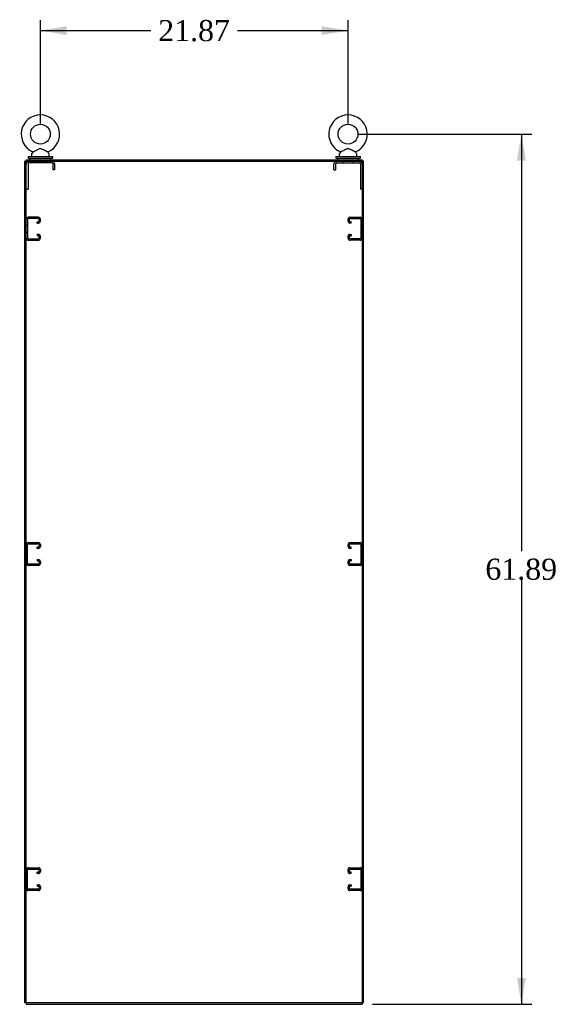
# Model space of a CAD drawing. Header units: inches. Extents: x 1 to 299, y -2 to 199.
# Tile 11 of 12: x 190 to 229, y 68 to 138. Entities that reach past the tile are written whole.
import ezdxf
from ezdxf.enums import TextEntityAlignment as Align
from ezdxf.lldxf.tags import DXFTag

# ---------------------------------------------------------------- set-up
doc = ezdxf.new("R2010")
doc.units = ezdxf.units.IN
doc.header["$MEASUREMENT"] = 0
for name, color, linetype in [('COM50677-2', 7, 'Continuous'), ('COM53964-1', 7, 'Continuous'), ('COM70763-1', 7, 'Continuous'), ('COM70764-1', 7, 'Continuous'), ('COM71203-1', 7, 'Continuous'), ('COM71205-1', 7, 'Continuous'), ('COM71206-1', 7, 'Continuous'), ('Default', 7, 'Continuous'), ('SCS86415', 7, 'Continuous'), ('WAF25377', 7, 'Continuous'), ('WAM254785', 7, 'Continuous')]:
    doc.layers.add(name, color=color, linetype=linetype)
doc.styles.add('SEACAD_Times_New_Roman', font='times.ttf')
tags = doc.linetypes.add('HIDDEN2', pattern=[0.1875, 0.125, -0.0625]).pattern_tags.tags
tags[6:7] = [DXFTag(74, 4), DXFTag(75, 0), DXFTag(340, '0'), DXFTag(46, 0.0), DXFTag(50, 0.0), DXFTag(44, 0.0), DXFTag(45, 0.0)]
tags[4:5] = [DXFTag(74, 4), DXFTag(75, 0), DXFTag(340, '0'), DXFTag(46, 0.0), DXFTag(50, 0.0), DXFTag(44, 0.0), DXFTag(45, 0.0)]
doc.dimstyles.new('HAMMOND_(STH_-_300x200)', dxfattribs={"dimtxt": 1.5, "dimasz": 1.875, "dimexe": 0.75, "dimexo": 0.75, "dimgap": 0.375, "dimtad": 0, "dimtih": 1, "dimtoh": 1, "dimzin": 0, "dimdsep": 46, "dimtxsty": 'SEACAD_Times_New_Roman', "dimblk1": '_SE_FILLED', "dimblk2": '_SE_FILLED', "dimsah": 1, "dimcen": 0.75, "dimadec": 0, "dimazin": 0, "dimtfac": 0.8, "dimtofl": 0, "dimtmove": 0, "dimatfit": 3, "dimfxl": 1, "dimtolj": 1, "dimtzin": 0, "dimarcsym": 0})

# ---------------------------------------------------------------- blocks, each defined once
blk = doc.blocks.new('SE5')
at = {"layer": 'COM50677-2', "color": 7, "linetype": 'HIDDEN2'}
for p, q in [((191.075, 127.844), (191.075, 126.029)), ((192.765, 127.904), (191.135, 127.904)), ((191.575, 128.029), (191.575, 127.904)), ((192.325, 127.904), (192.325, 128.029)), ((192.825, 127.844), (192.825, 127.404)), ((192.95, 127.844), (192.95, 127.404)), ((212.82, 127.404), (212.82, 127.844)), ((212.945, 127.404), (212.945, 127.844)), ((213.005, 127.904), (214.635, 127.904)), ((213.445, 128.029), (213.445, 127.904)), ((214.195, 127.904), (214.195, 128.029)), ((214.695, 127.844), (214.695, 126.029)), ((192.95, 127.404), (192.825, 127.404)), ((212.82, 127.404), (212.945, 127.404)), ((190.95, 126.029), (191.075, 126.029)), ((214.82, 126.029), (214.695, 126.029))]:
    blk.add_line(p, q, dxfattribs=at)
for centre, radius, start, end in [((191.135, 127.844), 0.185, 90, 180), ((191.135, 127.844), 0.06, 90, 180), ((192.765, 127.844), 0.185, 0, 90), ((192.765, 127.844), 0.06, 0, 90), ((213.005, 127.844), 0.185, 90, 180), ((213.005, 127.844), 0.06, 90, 180), ((214.635, 127.844), 0.185, 0, 90), ((214.635, 127.844), 0.06, 0, 90)]:
    blk.add_arc(centre, radius, start, end, dxfattribs=at)
at = {"layer": 'COM53964-1', "color": 7, "linetype": 'HIDDEN2'}
for p, q in [((191.812, 124.038), (191.088, 124.038)), ((213.958, 124.038), (214.682, 124.038)), ((191.045, 123.475), (190.95, 123.475)), ((191.045, 123.9), (191.045, 122.551)), ((191.812, 123.943), (191.088, 123.943)), ((191.729, 123.719), (191.812, 123.719)), ((191.729, 123.624), (191.729, 123.719)), ((191.729, 123.624), (191.812, 123.624)), ((191.855, 123.762), (191.855, 123.9)), ((191.95, 123.762), (191.95, 123.9)), ((213.82, 123.762), (213.82, 123.9)), ((213.915, 123.762), (213.915, 123.9)), ((213.958, 123.943), (214.682, 123.943)), ((214.041, 123.719), (213.958, 123.719)), ((214.041, 123.624), (213.958, 123.624)), ((214.041, 123.624), (214.041, 123.719)), ((214.725, 123.9), (214.725, 122.551)), ((214.82, 123.475), (214.725, 123.475)), ((190.95, 122.975), (191.045, 122.975)), ((191.812, 122.827), (191.729, 122.827)), ((191.729, 122.827), (191.729, 122.732)), ((191.812, 122.732), (191.729, 122.732)), ((191.855, 122.551), (191.855, 122.689)), ((191.95, 122.551), (191.95, 122.689)), ((213.82, 122.551), (213.82, 122.689)), ((213.915, 122.551), (213.915, 122.689)), ((213.958, 122.827), (214.041, 122.827)), ((213.958, 122.732), (214.041, 122.732)), ((214.041, 122.827), (214.041, 122.732)), ((214.725, 122.975), (214.82, 122.975)), ((191.088, 122.508), (191.812, 122.508)), ((191.088, 122.413), (191.812, 122.413)), ((214.682, 122.508), (213.958, 122.508)), ((214.682, 122.413), (213.958, 122.413)), ((191.088, 100.908), (191.812, 100.908)), ((213.958, 100.908), (214.682, 100.908)), ((191.045, 100.345), (190.95, 100.345)), ((191.045, 99.421), (191.045, 100.77)), ((191.088, 100.813), (191.812, 100.813)), ((191.812, 100.589), (191.729, 100.589)), ((191.729, 100.494), (191.729, 100.589)), ((191.812, 100.494), (191.729, 100.494)), ((191.855, 100.77), (191.855, 100.632)), ((191.95, 100.77), (191.95, 100.632)), ((213.82, 100.632), (213.82, 100.77)), ((213.915, 100.632), (213.915, 100.77)), ((213.958, 100.813), (214.682, 100.813)), ((214.041, 100.589), (213.958, 100.589)), ((214.041, 100.494), (213.958, 100.494)), ((214.041, 100.494), (214.041, 100.589)), ((214.725, 100.77), (214.725, 99.421)), ((214.82, 100.345), (214.725, 100.345)), ((190.95, 99.845), (191.045, 99.845)), ((191.729, 99.697), (191.812, 99.697)), ((191.729, 99.697), (191.729, 99.602)), ((191.729, 99.602), (191.812, 99.602)), ((191.855, 99.559), (191.855, 99.421)), ((191.95, 99.559), (191.95, 99.421)), ((213.82, 99.421), (213.82, 99.559)), ((213.915, 99.421), (213.915, 99.559)), ((213.958, 99.697), (214.041, 99.697)), ((213.958, 99.602), (214.041, 99.602)), ((214.041, 99.697), (214.041, 99.602)), ((214.725, 99.845), (214.82, 99.845)), ((191.812, 99.378), (191.088, 99.378)), ((191.812, 99.283), (191.088, 99.283)), ((214.682, 99.378), (213.958, 99.378)), ((214.682, 99.283), (213.958, 99.283)), ((191.088, 77.778), (191.812, 77.778)), ((213.958, 77.778), (214.682, 77.778)), ((191.045, 77.215), (190.95, 77.215)), ((191.045, 76.291), (191.045, 77.64)), ((191.088, 77.683), (191.812, 77.683)), ((191.812, 77.459), (191.729, 77.459)), ((191.729, 77.364), (191.729, 77.459)), ((191.812, 77.364), (191.729, 77.364)), ((191.855, 77.64), (191.855, 77.502)), ((191.95, 77.64), (191.95, 77.502)), ((213.82, 77.502), (213.82, 77.64)), ((213.915, 77.502), (213.915, 77.64)), ((213.958, 77.683), (214.682, 77.683)), ((214.041, 77.459), (213.958, 77.459)), ((214.041, 77.364), (213.958, 77.364)), ((214.041, 77.364), (214.041, 77.459)), ((214.725, 77.64), (214.725, 76.291)), ((214.82, 77.215), (214.725, 77.215)), ((190.95, 76.715), (191.045, 76.715)), ((191.729, 76.567), (191.812, 76.567)), ((191.729, 76.567), (191.729, 76.472)), ((191.729, 76.472), (191.812, 76.472)), ((191.855, 76.429), (191.855, 76.291)), ((191.95, 76.429), (191.95, 76.291)), ((213.82, 76.291), (213.82, 76.429)), ((213.915, 76.291), (213.915, 76.429)), ((213.958, 76.567), (214.041, 76.567)), ((213.958, 76.472), (214.041, 76.472)), ((214.041, 76.567), (214.041, 76.472)), ((214.725, 76.715), (214.82, 76.715)), ((191.812, 76.248), (191.088, 76.248)), ((191.812, 76.153), (191.088, 76.153)), ((214.682, 76.248), (213.958, 76.248)), ((214.682, 76.153), (213.958, 76.153))]:
    blk.add_line(p, q, dxfattribs=at)
for centre, radius, start, end in [((191.088, 123.9), 0.138, 90, 180), ((191.812, 123.9), 0.138, 0, 90), ((213.958, 123.9), 0.138, 90, 180), ((214.682, 123.9), 0.138, 0, 90), ((191.088, 123.9), 0.043, 90, 180), ((191.812, 123.9), 0.043, 0, 90), ((191.812, 123.762), 0.043, 270, 0), ((191.812, 123.762), 0.138, 270, 0), ((213.958, 123.762), 0.138, 180, 270), ((213.958, 123.9), 0.043, 90, 180), ((213.958, 123.762), 0.043, 180, 270), ((214.682, 123.9), 0.043, 0, 90), ((191.812, 122.689), 0.138, 0, 90), ((191.812, 122.689), 0.043, 0, 90), ((213.958, 122.689), 0.138, 90, 180), ((213.958, 122.689), 0.043, 90, 180), ((191.088, 122.551), 0.138, 180, 270), ((191.088, 122.551), 0.043, 180, 270), ((191.812, 122.551), 0.043, 270, 0), ((191.812, 122.551), 0.138, 270, 0), ((213.958, 122.551), 0.138, 180, 270), ((213.958, 122.551), 0.043, 180, 270), ((214.682, 122.551), 0.043, 270, 0), ((214.682, 122.551), 0.138, 270, 0), ((191.088, 100.77), 0.138, 90, 180), ((191.812, 100.77), 0.138, 0, 90), ((213.958, 100.77), 0.138, 90, 180), ((214.682, 100.77), 0.138, 0, 90), ((191.088, 100.77), 0.043, 90, 180), ((191.812, 100.77), 0.043, 0, 90), ((191.812, 100.632), 0.043, 270, 0), ((191.812, 100.632), 0.138, 270, 0), ((213.958, 100.632), 0.138, 180, 270), ((213.958, 100.77), 0.043, 90, 180), ((213.958, 100.632), 0.043, 180, 270), ((214.682, 100.77), 0.043, 0, 90), ((191.812, 99.559), 0.138, 0, 90), ((191.812, 99.559), 0.043, 0, 90), ((213.958, 99.559), 0.138, 90, 180), ((213.958, 99.559), 0.043, 90, 180), ((191.088, 99.421), 0.138, 180, 270), ((191.088, 99.421), 0.043, 180, 270), ((191.812, 99.421), 0.043, 270, 0), ((191.812, 99.421), 0.138, 270, 0), ((213.958, 99.421), 0.138, 180, 270), ((213.958, 99.421), 0.043, 180, 270), ((214.682, 99.421), 0.043, 270, 0), ((214.682, 99.421), 0.138, 270, 0), ((191.088, 77.64), 0.138, 90, 180), ((191.812, 77.64), 0.138, 0, 90), ((213.958, 77.64), 0.138, 90, 180), ((214.682, 77.64), 0.138, 0, 90), ((191.088, 77.64), 0.043, 90, 180), ((191.812, 77.64), 0.043, 0, 90), ((191.812, 77.502), 0.043, 270, 0), ((191.812, 77.502), 0.138, 270, 0), ((213.958, 77.502), 0.138, 180, 270), ((213.958, 77.64), 0.043, 90, 180), ((213.958, 77.502), 0.043, 180, 270), ((214.682, 77.64), 0.043, 0, 90), ((191.812, 76.429), 0.138, 0, 90), ((191.812, 76.429), 0.043, 0, 90), ((213.958, 76.429), 0.138, 90, 180), ((213.958, 76.429), 0.043, 90, 180), ((191.088, 76.291), 0.138, 180, 270), ((191.088, 76.291), 0.043, 180, 270), ((191.812, 76.291), 0.043, 270, 0), ((191.812, 76.291), 0.138, 270, 0), ((213.958, 76.291), 0.138, 180, 270), ((213.958, 76.291), 0.043, 180, 270), ((214.682, 76.291), 0.043, 270, 0), ((214.682, 76.291), 0.138, 270, 0)]:
    blk.add_arc(centre, radius, start, end, dxfattribs=at)
at = {"layer": 'COM70763-1', "color": 7, "linetype": 'Continuous'}
for p, q in [((190.95, 128.029), (214.82, 128.029)), ((190.95, 68.159), (190.95, 128.029)), ((214.82, 128.029), (214.82, 68.159)), ((214.82, 68.159), (190.95, 68.159))]:
    blk.add_line(p, q, dxfattribs=at)
at = {"layer": 'COM70764-1', "color": 7, "linetype": 'Continuous'}
for p, q in [((190.95, 128.124), (214.82, 128.124)), ((190.95, 128.124), (190.95, 128.029)), ((214.82, 128.124), (214.82, 128.029))]:
    blk.add_line(p, q, dxfattribs=at)
at = {"layer": 'COM71203-1', "color": 7, "linetype": 'Continuous'}
for p, q in [((214.915, 128.029), (214.82, 128.029)), ((214.915, 68.159), (214.915, 128.029)), ((214.915, 68.159), (214.82, 68.159))]:
    blk.add_line(p, q, dxfattribs=at)
at = {"layer": 'COM71205-1', "color": 7, "linetype": 'Continuous'}
for p, q in [((190.95, 68.159), (190.95, 68.064)), ((190.95, 68.064), (214.82, 68.064)), ((214.82, 68.159), (214.82, 68.064))]:
    blk.add_line(p, q, dxfattribs=at)
at = {"layer": 'COM71206-1', "color": 7, "linetype": 'Continuous'}
for p, q in [((190.855, 68.159), (190.855, 128.029)), ((190.95, 128.029), (190.855, 128.029)), ((190.95, 68.159), (190.855, 68.159))]:
    blk.add_line(p, q, dxfattribs=at)
at = {"layer": 'SCS86415', "color": 7, "linetype": 'Continuous'}
for p, q in [((191.325, 128.543), (191.325, 128.424)), ((191.405, 128.661), (191.339, 128.581)), ((192.561, 128.581), (192.496, 128.66)), ((192.575, 128.424), (192.575, 128.543)), ((213.195, 128.543), (213.195, 128.424)), ((213.275, 128.661), (213.209, 128.581)), ((214.431, 128.581), (214.366, 128.66)), ((214.445, 128.424), (214.445, 128.543))]:
    blk.add_line(p, q, dxfattribs=at)
for centre in [(191.95, 129.953), (213.82, 129.953)]:
    blk.add_circle(centre, 0.704, dxfattribs=at)
for centre, radius, start, end in [((191.95, 129.953), 1.367, 90, 245.97024), ((191.95, 129.953), 1.367, 293.99271, 90), ((213.82, 129.953), 1.367, 90, 245.97024), ((213.82, 129.953), 1.367, 293.99271, 90), ((191.385, 128.543), 0.06, 140.32138, 180), ((191.385, 128.424), 0.06, 180, 270), ((191.381, 128.678), 0.0292, 3.35912, 64.64024), ((192.521, 128.678), 0.03, 118.44732, 216.69379), ((192.515, 128.424), 0.06, 270, 0), ((192.515, 128.543), 0.06, 0, 39.67862), ((213.255, 128.543), 0.06, 140.32138, 180), ((213.255, 128.424), 0.06, 180, 270), ((213.251, 128.678), 0.0292, 3.35912, 64.64024), ((214.391, 128.678), 0.03, 118.44732, 216.69379), ((214.385, 128.424), 0.06, 270, 0), ((214.385, 128.543), 0.06, 0, 39.67862)]:
    blk.add_arc(centre, radius, start, end, dxfattribs=at)
for points in [[(192.497, 128.658), (192.497, 128.658), (192.479, 128.668), (192.415, 128.703), (192.368, 128.729), (192.291, 128.773), (192.263, 128.788), (192.208, 128.818), (192.18, 128.833), (192.123, 128.862), (192.093, 128.876), (192.032, 128.899), (192, 128.908), (191.936, 128.912), (191.903, 128.908), (191.84, 128.89), (191.81, 128.877), (191.722, 128.835), (191.667, 128.804), (191.561, 128.745), (191.51, 128.717), (191.434, 128.675), (191.408, 128.661), (191.403, 128.659), (191.403, 128.658), (191.403, 128.658)], [(214.367, 128.658), (214.367, 128.658), (214.349, 128.668), (214.285, 128.703), (214.238, 128.729), (214.161, 128.773), (214.133, 128.788), (214.078, 128.818), (214.05, 128.833), (213.993, 128.862), (213.963, 128.876), (213.902, 128.899), (213.87, 128.908), (213.806, 128.912), (213.773, 128.908), (213.71, 128.89), (213.68, 128.877), (213.592, 128.835), (213.537, 128.804), (213.431, 128.745), (213.38, 128.717), (213.304, 128.675), (213.278, 128.661), (213.273, 128.659), (213.273, 128.658), (213.273, 128.658)]]:
    blk.add_open_spline(points, degree=3, knots=[0.0683017, 0.0683017, 0.0683017, 0.0683017, 0.125, 0.125, 0.1875, 0.1875, 0.21875, 0.21875, 0.25, 0.25, 0.28125, 0.28125, 0.3125, 0.3125, 0.34375, 0.34375, 0.375, 0.375, 0.4375, 0.4375, 0.5, 0.5, 0.5625, 0.5625, 0.5685641, 0.5685641, 0.5685641, 0.5685641], dxfattribs=at)
at = {"layer": 'WAF25377', "color": 7, "linetype": 'Continuous'}
for p, q in [((191.075, 128.364), (192.825, 128.364)), ((191.075, 128.364), (191.075, 128.249)), ((191.075, 128.249), (192.825, 128.249)), ((192.825, 128.249), (192.825, 128.364)), ((212.945, 128.364), (214.695, 128.364)), ((212.945, 128.364), (212.945, 128.249)), ((212.945, 128.249), (214.695, 128.249)), ((214.695, 128.249), (214.695, 128.364))]:
    blk.add_line(p, q, dxfattribs=at)
at = {"layer": 'WAM254785', "color": 7, "linetype": 'Continuous'}
for p, q in [((191.2, 128.249), (191.2, 128.124)), ((192.7, 128.124), (192.7, 128.249)), ((213.07, 128.249), (213.07, 128.124)), ((214.57, 128.124), (214.57, 128.249))]:
    blk.add_line(p, q, dxfattribs=at)
blk = doc.blocks.new('DMBLK4736')
at = {"layer": 'Default', "linetype": 'Continuous'}
for points in [[(193.825, 137.629), (191.95, 137.316), (193.825, 137.004)], [(211.945, 137.629), (211.945, 137.004), (213.82, 137.316)]]:
    blk.add_hatch(color=7, dxfattribs=at).paths.add_polyline_path(points)
at = {"layer": 'Default', "color": 7, "linetype": 'Continuous'}
for p, q in [((191.95, 130.703), (191.95, 138.066)), ((213.82, 130.703), (213.82, 138.066)), ((191.95, 137.316), (199.801, 137.316)), ((205.969, 137.316), (213.82, 137.316))]:
    blk.add_line(p, q, dxfattribs=at)
at = {"layer": 'Default', "color": 7, "linetype": 'Continuous', "style": 'SEACAD_Times_New_Roman'}
blk.add_text('21.87', height=1.5, dxfattribs=at).set_placement((200.326, 138.066), align=Align.TOP_LEFT)
blk = doc.blocks.new('_SE_FILLED')
at = {"color": 0}
blk.add_line((0, 0), (-1, 0), dxfattribs=at)
blk.add_solid([(0, 0), (-1, -0.1665), (-1, 0.1665), (0, 0)], dxfattribs=at)
blk = doc.blocks.new('DMBLK4738')
at = {"layer": 'Default', "linetype": 'Continuous'}
for points in [[(226.457, 128.078), (226.145, 129.953), (225.832, 128.078)], [(226.457, 69.939), (225.832, 69.939), (226.145, 68.064)]]:
    blk.add_hatch(color=7, dxfattribs=at).paths.add_polyline_path(points)
at = {"layer": 'Default', "color": 7, "linetype": 'Continuous'}
for p, q in [((214.57, 129.953), (226.895, 129.953)), ((226.145, 129.953), (226.145, 100.283)), ((226.145, 98.258), (226.145, 68.064)), ((215.57, 68.064), (226.895, 68.064))]:
    blk.add_line(p, q, dxfattribs=at)
at = {"layer": 'Default', "color": 7, "linetype": 'Continuous', "style": 'SEACAD_Times_New_Roman'}
blk.add_text('61.89', height=1.5, dxfattribs=at).set_placement((223.585, 99.758), align=Align.TOP_LEFT)

msp = doc.modelspace()

# ---------------------------------------------------------------- block references
at = {"layer": 'Default'}
msp.add_blockref('SE5', (0, 0), dxfattribs=at)

# ---------------------------------------------------------------- dimensions: what is measured, and where the dimension line sits
at = {"layer": 'Default', "color": 7, "linetype": 'Continuous'}
for base, p1, p2, angle, picture, middle, dimtype in [((191.95, 137.316), (191.95, 129.953), (213.82, 129.953), 0, 'DMBLK4736', (202.885, 137.316), 161), ((226.145, 68.064), (213.82, 129.953), (214.82, 68.064), 90, 'DMBLK4738', (226.145, 99.008), 160)]:
    dim = msp.add_linear_dim(base=base, p1=p1, p2=p2, angle=angle, text='\\A1;<>', dimstyle='HAMMOND_(STH_-_300x200)', dxfattribs=at)
    dim.commit()
    dim.dimension.update_dxf_attribs({"geometry": picture, "text_midpoint": middle, "dimtype": dimtype})

doc.saveas('drawing.dxf')
